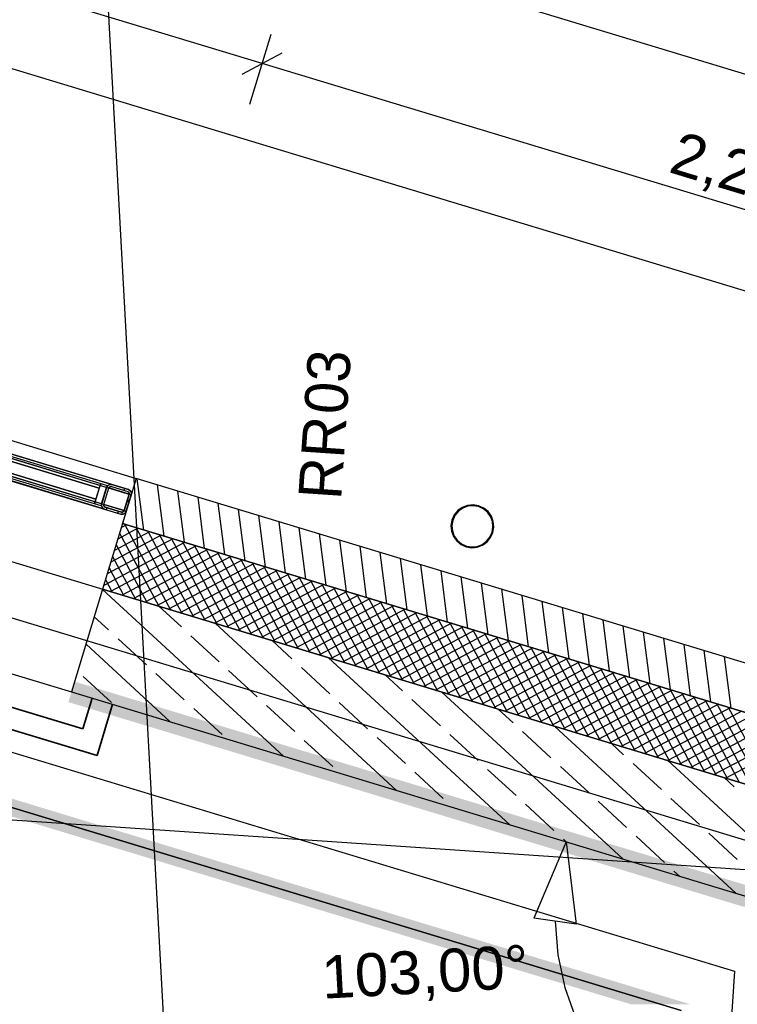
# Model space of a CAD drawing. Extents: x 199 to 1388, y 138 to 979.
# Tile 148 of 155: x 1040 to 1073, y 661 to 707. Entities that reach past the tile are written whole.
import ezdxf
from ezdxf.lldxf.tags import DXFTag

# ---------------------------------------------------------------- set-up
doc = ezdxf.new("R2010")
doc.units = 0
doc.layers.get('0').update_dxf_attribs({"lineweight": 25})
for name, color, linetype, lineweight, true_color in [('01AFU Allgemein Bemaßung-A07ET47HDI', 7, 'Continuous', 25, 0x848484), ('02 Raster Bemaßung-A07ET47FDI', 7, 'Continuous', 25, 0x848484), ('20 Außenwände-A07ET47EDI', 7, 'Continuous', 25, 0x848484), ('20 Dach Stb-Decke-A07ET47IDI', 7, 'Continuous', 25, 0x848484), ('20 Fallrohre - Beschriftung-A07ET47PDI', 7, 'Continuous', 25, 0x848484), ('20 Fallrohre-A07ET47YDI', 7, 'Continuous', 25, 0x848484), ('20 Fenster als Fassade-A07ET47TDI', 7, 'Continuous', 25, 0x848484), ('20 Fundament-A07ET47RDI', 7, 'Continuous', 25, 0x848484), ('A-0', 7, 'Continuous', 25, 0x848484), ('H_Ruecklauf', 5, 'STRICHLINIE2', 35, 0x0000ff), ('H_Vorlauf', 1, 'Continuous', 35, 0xff0000), ('UPO_Loop2', 140, 'Continuous', 30, 0x00bfff), ('Uponor_TeilFlaecheGrenze', 6, 'Continuous', 25, 0xff00ff), ('Uponor_ZonenGrenze', 1, 'Continuous', 25, 0xff0000)]:
    doc.layers.add(name, color=color, linetype=linetype, lineweight=lineweight, true_color=true_color)
doc.layers.add('02 Raster Gebäude-A07ET47NDI', color=7, linetype='Continuous', lineweight=25)
doc.layers.add('X_Geometrie', color=7, linetype='Continuous', lineweight=25)
doc.styles.get("Standard").update_dxf_attribs({"font": 'arial.ttf'})
tags = doc.linetypes.add('Raster-A07ET47ODI', pattern=[0.2, 0.1, -0.05, 0, -0.05]).pattern_tags.tags
tags[10:11] = [DXFTag(74, 4), DXFTag(75, 0), DXFTag(340, '0'), DXFTag(46, 1.0), DXFTag(50, 0.0), DXFTag(44, 0.0), DXFTag(45, 0.0)]
tags[8:9] = [DXFTag(74, 4), DXFTag(75, 0), DXFTag(340, '0'), DXFTag(46, 1.0), DXFTag(50, 0.0), DXFTag(44, 0.0), DXFTag(45, 0.0)]
tags[6:7] = [DXFTag(74, 4), DXFTag(75, 0), DXFTag(340, '0'), DXFTag(46, 1.0), DXFTag(50, 0.0), DXFTag(44, 0.0), DXFTag(45, 0.0)]
tags[4:5] = [DXFTag(74, 4), DXFTag(75, 0), DXFTag(340, '0'), DXFTag(46, 1.0), DXFTag(50, 0.0), DXFTag(44, 0.0), DXFTag(45, 0.0)]
tags = doc.linetypes.add('Strichlinie eng-A07ET47GDI', pattern=[0.115, 0.075, -0.04]).pattern_tags.tags
tags[6:7] = [DXFTag(74, 4), DXFTag(75, 0), DXFTag(340, '0'), DXFTag(46, 1.0), DXFTag(50, 0.0), DXFTag(44, 0.0), DXFTag(45, 0.0)]
tags[4:5] = [DXFTag(74, 4), DXFTag(75, 0), DXFTag(340, '0'), DXFTag(46, 1.0), DXFTag(50, 0.0), DXFTag(44, 0.0), DXFTag(45, 0.0)]
tags = doc.linetypes.add('STRICHLINIE2', pattern=[9.525, 6.35, -3.175]).pattern_tags.tags
tags[6:7] = [DXFTag(74, 4), DXFTag(75, 0), DXFTag(340, '0'), DXFTag(46, 0.0), DXFTag(50, 0.0), DXFTag(44, 0.0), DXFTag(45, 0.0)]
tags[4:5] = [DXFTag(74, 4), DXFTag(75, 0), DXFTag(340, '0'), DXFTag(46, 0.0), DXFTag(50, 0.0), DXFTag(44, 0.0), DXFTag(45, 0.0)]
tags = doc.linetypes.add('Öffnungslinie Tür Fenster-A07ET47JDI', pattern=[0.115, 0.075, -0.04]).pattern_tags.tags
tags[6:7] = [DXFTag(74, 4), DXFTag(75, 0), DXFTag(340, '0'), DXFTag(46, 1.0), DXFTag(50, 0.0), DXFTag(44, 0.0), DXFTag(45, 0.0)]
tags[4:5] = [DXFTag(74, 4), DXFTag(75, 0), DXFTag(340, '0'), DXFTag(46, 1.0), DXFTag(50, 0.0), DXFTag(44, 0.0), DXFTag(45, 0.0)]

# ---------------------------------------------------------------- blocks, each defined once
blk = doc.blocks.new('Referenz-A07ET47ZDI', base_point=(226.995, 158.1))
at = {"layer": '01AFU Allgemein Bemaßung-A07ET47HDI'}
for p, q in [((823.747, 780.355), (1087.454, 700.407)), ((1051.101, 705.094), (1003.251, 719.601)), ((1051.509, 706.44), (1050.52, 703.18)), ((1050.165, 704.594), (1052.036, 705.594)), ((1093.612, 692.206), (1051.101, 705.094)), ((1065.277, 668.799), (1063.77, 665.241)), ((1065.277, 668.799), (1065.751, 664.964)), ((1065.751, 664.964), (1063.77, 665.241)), ((1064.761, 665.103), (1064.889, 663.535)), ((1064.889, 663.535), (1065.221, 661.997)), ((1065.221, 661.997), (1065.751, 660.515))]:
    blk.add_line(p, q, dxfattribs=at)
at = {"layer": '02 Raster Bemaßung-A07ET47FDI'}
blk.add_line((818.549, 771.825), (1086.551, 690.575), dxfattribs=at)
at = {"layer": '02 Raster Gebäude-A07ET47NDI', "linetype": 'Raster-A07ET47ODI', "ltscale": 56.250004}
for p, q in [((1029.615, 968.986), (1066.67, 292.065)), ((1031.875, 681.538), (1093.588, 662.828)), ((905.621, 678.863), (1088.194, 666.526))]:
    blk.add_line(p, q, dxfattribs=at)
at = {"layer": '20 Außenwände-A07ET47EDI'}
for p, q in [((997.384, 700.25), (1045.234, 685.743)), ((994.367, 690.297), (1042.216, 675.79)), ((1045.234, 685.743), (1044.595, 683.638)), ((1087.745, 672.855), (1045.234, 685.743)), ((1045.59, 683.336), (1045.282, 685.728)), ((1046.534, 683.05), (1046.227, 685.442)), ((1047.478, 682.764), (1047.171, 685.156)), ((1048.422, 682.477), (1048.115, 684.869)), ((1049.366, 682.191), (1049.059, 684.583)), ((1050.311, 681.905), (1050.003, 684.297)), ((1044.646, 683.622), (1044.629, 683.749)), ((1051.255, 681.619), (1050.947, 684.011)), ((1052.199, 681.332), (1051.892, 683.725)), ((1044.595, 683.638), (1043.667, 680.575)), ((1045.856, 683.255), (1044.213, 682.377)), ((1045.315, 683.419), (1044.377, 682.918)), ((1044.774, 683.584), (1044.541, 683.459)), ((1082.289, 672.21), (1044.595, 683.638)), ((1044.69, 683.609), (1046.824, 679.618)), ((1045.231, 683.445), (1047.365, 679.454)), ((1045.773, 683.281), (1047.907, 679.29)), ((1053.143, 681.046), (1052.836, 683.438)), ((1047.48, 682.763), (1043.721, 680.753)), ((1046.939, 682.927), (1043.885, 681.294)), ((1046.398, 683.091), (1044.049, 681.835)), ((1044.46, 683.191), (1046.283, 679.782)), ((1046.314, 683.117), (1048.448, 679.126)), ((1046.855, 682.952), (1048.989, 678.962)), ((1047.397, 682.788), (1049.531, 678.798)), ((1054.087, 680.76), (1053.78, 683.152)), ((1055.031, 680.474), (1054.724, 682.866)), ((1048.022, 682.599), (1044.031, 680.465)), ((1044.296, 682.649), (1045.741, 679.946)), ((1048.563, 682.435), (1044.572, 680.301)), ((1047.938, 682.624), (1050.072, 678.633)), ((1048.479, 682.46), (1050.613, 678.469)), ((1049.021, 682.296), (1051.155, 678.305)), ((1055.976, 680.187), (1055.668, 682.58)), ((1056.92, 679.901), (1056.612, 682.293)), ((1044.132, 682.108), (1045.2, 680.111)), ((1049.105, 682.271), (1045.114, 680.137)), ((1049.646, 682.106), (1045.655, 679.973)), ((1050.187, 681.942), (1046.196, 679.808)), ((1049.562, 682.132), (1051.696, 678.141)), ((1050.103, 681.968), (1052.237, 677.977)), ((1057.864, 679.615), (1057.557, 682.007)), ((1043.968, 681.567), (1044.658, 680.275)), ((1050.729, 681.778), (1046.738, 679.644)), ((1051.27, 681.614), (1047.279, 679.48)), ((1051.811, 681.45), (1047.82, 679.316)), ((1050.645, 681.804), (1052.779, 677.813)), ((1051.186, 681.639), (1053.32, 677.649)), ((1051.728, 681.475), (1053.861, 677.485)), ((1058.808, 679.329), (1058.501, 681.721)), ((1059.752, 679.042), (1059.445, 681.435)), ((1043.804, 681.025), (1044.117, 680.439)), ((1052.353, 681.286), (1048.362, 679.152)), ((1052.894, 681.122), (1048.903, 678.988)), ((1053.435, 680.958), (1049.445, 678.824)), ((1052.269, 681.311), (1054.403, 677.32)), ((1052.81, 681.147), (1054.944, 677.156)), ((1053.352, 680.983), (1055.486, 676.992)), ((1060.696, 678.756), (1060.389, 681.148)), ((1043.667, 680.575), (1042.216, 675.79)), ((1052.095, 672.795), (1043.665, 680.569)), ((1077.157, 670.422), (1043.667, 680.575)), ((1053.977, 680.793), (1049.986, 678.66)), ((1054.518, 680.629), (1050.527, 678.495)), ((1055.059, 680.465), (1051.069, 678.331)), ((1053.893, 680.819), (1056.027, 676.828)), ((1054.434, 680.655), (1056.568, 676.664)), ((1054.976, 680.491), (1057.11, 676.5)), ((1061.641, 678.47), (1061.333, 680.862)), ((1062.585, 678.184), (1062.277, 680.576)), ((1055.601, 680.301), (1051.61, 678.167)), ((1056.142, 680.137), (1052.151, 678.003)), ((1055.517, 680.326), (1057.651, 676.336)), ((1056.058, 680.162), (1058.192, 676.172)), ((1056.6, 679.998), (1058.734, 676.007)), ((1063.529, 677.897), (1063.222, 680.29)), ((1064.473, 677.611), (1064.166, 680.003)), ((1047.337, 678.816), (1046.291, 679.78)), ((1056.683, 679.973), (1052.693, 677.839)), ((1057.225, 679.809), (1053.234, 677.675)), ((1057.766, 679.645), (1053.775, 677.511)), ((1057.141, 679.834), (1059.275, 675.843)), ((1057.682, 679.67), (1059.816, 675.679)), ((1065.417, 677.325), (1065.11, 679.717)), ((1043.945, 678.678), (1043.278, 679.293)), ((1058.308, 679.48), (1054.317, 677.347)), ((1058.849, 679.316), (1054.858, 677.182)), ((1059.39, 679.152), (1055.399, 677.018)), ((1058.224, 679.506), (1060.358, 675.515)), ((1058.765, 679.342), (1060.899, 675.351)), ((1059.307, 679.178), (1061.44, 675.187)), ((1066.362, 677.039), (1066.054, 679.431)), ((1067.306, 676.752), (1066.998, 679.145)), ((1057.37, 671.196), (1048.928, 678.98)), ((1059.932, 678.988), (1055.941, 676.854)), ((1060.473, 678.824), (1056.482, 676.69)), ((1061.014, 678.66), (1057.024, 676.526)), ((1059.848, 679.014), (1061.982, 675.023)), ((1060.389, 678.849), (1062.523, 674.859)), ((1060.931, 678.685), (1063.065, 674.694)), ((1068.25, 676.466), (1067.943, 678.858)), ((1045.71, 677.051), (1044.386, 678.271)), ((1049.101, 677.189), (1047.778, 678.409)), ((1052.492, 677.326), (1051.566, 678.181)), ((1061.556, 678.496), (1057.565, 676.362)), ((1062.097, 678.332), (1058.106, 676.198)), ((1062.638, 678.168), (1058.648, 676.034)), ((1061.472, 678.521), (1063.606, 674.53)), ((1062.013, 678.357), (1064.147, 674.366)), ((1062.555, 678.193), (1064.689, 674.202)), ((1069.194, 676.18), (1068.887, 678.572)), ((1070.138, 675.894), (1069.831, 678.286)), ((1046.821, 674.394), (1042.892, 678.017)), ((1063.18, 678.003), (1059.189, 675.869)), ((1063.721, 677.839), (1059.73, 675.705)), ((1063.096, 678.029), (1065.23, 674.038)), ((1063.637, 677.865), (1065.771, 673.874)), ((1064.179, 677.701), (1066.313, 673.71)), ((1071.082, 675.608), (1070.775, 678)), ((1072.027, 675.321), (1071.719, 677.713)), ((1062.645, 669.597), (1054.203, 677.381)), ((1064.262, 677.675), (1060.272, 675.541)), ((1064.804, 677.511), (1060.813, 675.377)), ((1065.345, 677.347), (1061.354, 675.213)), ((1064.72, 677.536), (1066.854, 673.546)), ((1065.261, 677.372), (1067.395, 673.381)), ((1072.971, 675.035), (1072.663, 677.427)), ((1050.865, 675.562), (1049.542, 676.782)), ((1054.257, 675.699), (1052.934, 676.919)), ((1065.886, 677.183), (1061.896, 675.049)), ((1066.428, 677.019), (1062.437, 674.885)), ((1066.969, 676.855), (1062.978, 674.721)), ((1065.803, 677.208), (1067.937, 673.217)), ((1066.344, 677.044), (1068.478, 673.053)), ((1066.885, 676.88), (1069.019, 672.889)), ((1044.083, 675.287), (1042.76, 676.507)), ((1047.474, 675.424), (1046.151, 676.644)), ((1057.648, 675.837), (1056.84, 676.581)), ((1067.511, 676.69), (1063.52, 674.556)), ((1068.052, 676.526), (1064.061, 674.392)), ((1068.593, 676.362), (1064.602, 674.228)), ((1067.427, 676.716), (1069.561, 672.725)), ((1067.968, 676.552), (1070.102, 672.561)), ((1068.51, 676.388), (1070.643, 672.397)), ((1069.135, 676.198), (1065.144, 674.064)), ((1069.676, 676.034), (1065.685, 673.9)), ((1070.217, 675.87), (1066.227, 673.736)), ((1069.051, 676.223), (1071.185, 672.233)), ((1069.592, 676.059), (1071.726, 672.069)), ((1070.134, 675.895), (1072.268, 671.904)), ((1042.216, 675.79), (1076.811, 665.302)), ((1059.413, 674.21), (1058.089, 675.43)), ((1067.919, 667.998), (1059.478, 675.782)), ((1070.759, 675.706), (1066.768, 673.572)), ((1071.3, 675.542), (1067.309, 673.408)), ((1070.675, 675.731), (1072.809, 671.74)), ((1071.216, 675.567), (1073.35, 671.576)), ((1071.758, 675.403), (1073.892, 671.412)), ((1049.239, 673.797), (1047.915, 675.017)), ((1052.63, 673.935), (1051.307, 675.155)), ((1056.021, 674.072), (1054.698, 675.292)), ((1062.804, 674.347), (1062.115, 674.982)), ((1071.841, 675.377), (1067.851, 673.243)), ((1072.383, 675.213), (1068.392, 673.079)), ((1072.924, 675.049), (1068.933, 672.915)), ((1072.299, 675.239), (1074.433, 671.248)), ((1072.84, 675.075), (1074.974, 671.084)), ((1073.465, 674.885), (1069.475, 672.751)), ((1074.007, 674.721), (1070.016, 672.587)), ((1074.548, 674.557), (1070.557, 672.423)), ((1073.194, 666.399), (1064.752, 674.183)), ((1075.089, 674.393), (1071.099, 672.259)), ((1075.631, 674.229), (1071.64, 672.095)), ((1076.172, 674.064), (1072.181, 671.93)), ((1057.786, 672.445), (1056.462, 673.665)), ((1061.177, 672.583), (1059.854, 673.803)), ((1064.568, 672.72), (1063.245, 673.94)), ((1076.714, 673.9), (1072.723, 671.766)), ((1054.394, 672.308), (1053.071, 673.528)), ((1067.96, 672.858), (1067.39, 673.383)), ((1062.941, 670.956), (1061.618, 672.176)), ((1066.333, 671.093), (1065.009, 672.313)), ((1069.724, 671.231), (1068.401, 672.451)), ((1076.876, 666.268), (1070.027, 672.584)), ((1059.55, 670.818), (1058.227, 672.039)), ((1073.115, 671.368), (1072.664, 671.784)), ((1071.488, 669.604), (1070.165, 670.824)), ((1060.007, 670.397), (1059.991, 670.412)), ((1064.706, 669.329), (1063.382, 670.549)), ((1068.097, 669.466), (1066.774, 670.687)), ((1069.861, 667.839), (1068.538, 669.06)), ((1073.253, 667.977), (1071.929, 669.197)), ((1065.282, 668.797), (1065.147, 668.922)), ((1070.557, 667.198), (1070.303, 667.433))]:
    blk.add_line(p, q, dxfattribs=at)
at = {"layer": '20 Dach Stb-Decke-A07ET47IDI', "linetype": 'Öffnungslinie Tür Fenster-A07ET47JDI', "ltscale": 56.250004}
blk.add_line((1082.068, 668.933), (744.219, 771.359), dxfattribs=at)
at = {"layer": '20 Fallrohre-A07ET47YDI'}
for p, q in [((1060.224, 684.24), (1060.059, 684.038)), ((1060.252, 684.211), (1060.093, 684.017)), ((1060.437, 684.392), (1060.224, 684.24)), ((1060.455, 684.357), (1060.252, 684.211)), ((1060.681, 684.484), (1060.437, 684.392)), ((1060.69, 684.445), (1060.455, 684.357)), ((1060.941, 684.51), (1060.681, 684.484)), ((1060.939, 684.47), (1060.69, 684.445)), ((1061.187, 684.429), (1060.939, 684.47)), ((1061.198, 684.467), (1060.941, 684.51)), ((1061.415, 684.326), (1061.187, 684.429)), ((1061.436, 684.36), (1061.198, 684.467)), ((1061.609, 684.167), (1061.415, 684.326)), ((1061.638, 684.194), (1061.436, 684.36)), ((1061.755, 683.963), (1061.609, 684.167)), ((1061.79, 683.982), (1061.638, 684.194)), ((1059.951, 683.801), (1059.908, 683.543)), ((1059.989, 683.789), (1059.948, 683.542)), ((1060.059, 684.038), (1059.951, 683.801)), ((1060.093, 684.017), (1059.989, 683.789)), ((1061.843, 683.728), (1061.755, 683.963)), ((1061.882, 683.737), (1061.79, 683.982)), ((1061.867, 683.479), (1061.843, 683.728)), ((1061.907, 683.478), (1061.882, 683.737)), ((1059.908, 683.543), (1059.934, 683.283)), ((1059.934, 683.283), (1060.026, 683.039)), ((1059.948, 683.542), (1059.973, 683.292)), ((1059.973, 683.292), (1060.061, 683.058)), ((1061.723, 683.003), (1061.827, 683.232)), ((1061.757, 682.982), (1061.865, 683.22)), ((1061.827, 683.232), (1061.867, 683.479)), ((1061.865, 683.22), (1061.907, 683.478)), ((1060.026, 683.039), (1060.178, 682.827)), ((1060.061, 683.058), (1060.207, 682.854)), ((1060.178, 682.827), (1060.38, 682.661)), ((1060.207, 682.854), (1060.401, 682.695)), ((1061.361, 682.664), (1061.564, 682.81)), ((1061.379, 682.628), (1061.592, 682.781)), ((1061.564, 682.81), (1061.723, 683.003)), ((1061.592, 682.781), (1061.757, 682.982)), ((1060.38, 682.661), (1060.618, 682.553)), ((1060.401, 682.695), (1060.629, 682.592)), ((1060.618, 682.553), (1060.875, 682.511)), ((1060.629, 682.592), (1060.877, 682.551)), ((1060.875, 682.511), (1061.135, 682.537)), ((1060.877, 682.551), (1061.126, 682.575)), ((1061.126, 682.575), (1061.361, 682.664)), ((1061.135, 682.537), (1061.379, 682.628))]:
    blk.add_line(p, q, dxfattribs=at)
for points in [[(1060.12, 684.082), (1060.088, 684.082), (1060.12, 684.122)], [(1060.172, 684.122), (1060.12, 684.122), (1060.187, 684.141)], [(1060.12, 684.122), (1060.187, 684.141), (1060.136, 684.141)], [(1060.12, 684.059), (1060.172, 684.122), (1060.12, 684.122)], [(1060.187, 684.141), (1060.136, 684.141), (1060.187, 684.203)], [(1060.216, 684.203), (1060.187, 684.203), (1060.216, 684.229)], [(1060.216, 684.176), (1060.187, 684.176), (1060.187, 684.203)], [(1060.216, 684.176), (1060.216, 684.203), (1060.187, 684.203)], [(1060.187, 684.141), (1060.216, 684.176), (1060.187, 684.176)], [(1060.276, 684.229), (1060.216, 684.229), (1060.304, 684.254)], [(1060.216, 684.229), (1060.304, 684.254), (1060.244, 684.254)], [(1060.216, 684.176), (1060.276, 684.229), (1060.216, 684.229)], [(1060.304, 684.254), (1060.244, 684.254), (1060.304, 684.308)], [(1060.329, 684.308), (1060.304, 684.308), (1060.329, 684.323)], [(1060.329, 684.276), (1060.304, 684.276), (1060.304, 684.308)], [(1060.329, 684.276), (1060.329, 684.308), (1060.304, 684.308)], [(1060.304, 684.254), (1060.329, 684.276), (1060.304, 684.276)], [(1060.402, 684.323), (1060.329, 684.323), (1060.437, 684.345)], [(1060.329, 684.323), (1060.437, 684.345), (1060.363, 684.345)], [(1060.329, 684.276), (1060.402, 684.323), (1060.329, 684.323)], [(1060.437, 684.345), (1060.363, 684.345), (1060.437, 684.392)], [(1060.455, 684.392), (1060.437, 684.392), (1060.455, 684.401)], [(1060.455, 684.357), (1060.437, 684.357), (1060.437, 684.392)], [(1060.455, 684.357), (1060.455, 684.392), (1060.437, 684.392)], [(1060.437, 684.345), (1060.455, 684.357), (1060.437, 684.357)], [(1060.555, 684.401), (1060.455, 684.401), (1060.58, 684.412)], [(1060.455, 684.401), (1060.58, 684.412), (1060.481, 684.412)], [(1060.455, 684.357), (1060.555, 684.401), (1060.455, 684.401)], [(1060.58, 684.412), (1060.481, 684.412), (1060.58, 684.455)], [(1060.593, 684.455), (1060.58, 684.455), (1060.593, 684.459)], [(1060.593, 684.417), (1060.58, 684.417), (1060.58, 684.455)], [(1060.593, 684.417), (1060.593, 684.455), (1060.58, 684.455)], [(1060.58, 684.412), (1060.593, 684.417), (1060.58, 684.417)], [(1060.732, 684.459), (1060.593, 684.459), (1060.732, 684.495)], [(1060.732, 684.454), (1060.593, 684.454), (1060.593, 684.459)], [(1060.732, 684.454), (1060.732, 684.459), (1060.593, 684.459)], [(1060.593, 684.417), (1060.732, 684.454), (1060.593, 684.454)], [(1060.739, 684.455), (1060.732, 684.455), (1060.732, 684.495)], [(1060.739, 684.455), (1060.739, 684.495), (1060.732, 684.495)], [(1060.739, 684.495), (1060.732, 684.495), (1060.739, 684.495)], [(1060.732, 684.454), (1060.739, 684.455), (1060.732, 684.455)], [(1060.888, 684.495), (1060.739, 684.495), (1060.888, 684.51)], [(1060.888, 684.47), (1060.739, 684.47), (1060.739, 684.495)], [(1060.888, 684.47), (1060.888, 684.495), (1060.739, 684.495)], [(1060.739, 684.455), (1060.888, 684.47), (1060.739, 684.47)], [(1060.889, 684.47), (1060.888, 684.47), (1060.888, 684.51)], [(1060.889, 684.47), (1060.889, 684.51), (1060.888, 684.51)], [(1060.889, 684.51), (1060.888, 684.51), (1060.888, 684.51)], [(1060.888, 684.47), (1060.889, 684.47), (1060.888, 684.47)], [(1061.012, 684.47), (1060.889, 684.47), (1060.889, 684.51)], [(1061.039, 684.501), (1060.916, 684.501), (1060.889, 684.51)], [(1061.039, 684.461), (1061.012, 684.47), (1060.889, 684.47)], [(1061.039, 684.461), (1061.039, 684.501), (1060.916, 684.501)], [(1061.045, 684.461), (1061.039, 684.461), (1061.039, 684.501)], [(1061.045, 684.501), (1061.04, 684.501), (1061.039, 684.501)], [(1061.045, 684.46), (1061.045, 684.461), (1061.039, 684.461)], [(1061.045, 684.46), (1061.045, 684.501), (1061.04, 684.501)], [(1061.125, 684.46), (1061.045, 684.46), (1061.045, 684.501)], [(1061.187, 684.47), (1061.106, 684.47), (1061.045, 684.501)], [(1061.187, 684.429), (1061.125, 684.46), (1061.045, 684.46)], [(1061.187, 684.429), (1061.187, 684.47), (1061.106, 684.47)], [(1061.197, 684.429), (1061.187, 684.429), (1061.187, 684.47)], [(1061.198, 684.467), (1061.187, 684.467), (1061.187, 684.47)], [(1061.198, 684.425), (1061.198, 684.467), (1061.187, 684.467)], [(1061.198, 684.425), (1061.197, 684.429), (1061.187, 684.429)], [(1061.257, 684.425), (1061.198, 684.425), (1061.198, 684.467)], [(1061.327, 684.417), (1061.268, 684.417), (1061.198, 684.467)], [(1061.327, 684.374), (1061.257, 684.425), (1061.198, 684.425)], [(1061.327, 684.374), (1061.327, 684.417), (1061.268, 684.417)], [(1061.341, 684.374), (1061.327, 684.374), (1061.327, 684.417)], [(1061.344, 684.41), (1061.329, 684.41), (1061.327, 684.417)], [(1061.344, 684.364), (1061.341, 684.374), (1061.327, 684.374)], [(1061.344, 684.364), (1061.344, 684.41), (1061.329, 684.41)], [(1061.391, 684.364), (1061.344, 684.364), (1061.344, 684.41)], [(1061.457, 684.344), (1061.41, 684.344), (1061.344, 684.41)], [(1061.457, 684.298), (1061.391, 684.364), (1061.344, 684.364)], [(1061.457, 684.298), (1061.457, 684.344), (1061.41, 684.344)], [(1061.473, 684.298), (1061.457, 684.298), (1061.457, 684.344)], [(1061.48, 684.331), (1061.462, 684.331), (1061.457, 684.344)], [(1061.48, 684.279), (1061.473, 684.298), (1061.457, 684.298)], [(1061.48, 684.279), (1061.48, 684.331), (1061.462, 684.331)], [(1061.517, 684.279), (1061.48, 684.279), (1061.48, 684.331)], [(1061.573, 684.254), (1061.536, 684.254), (1061.48, 684.331)], [(1061.573, 684.202), (1061.517, 684.279), (1061.48, 684.279)], [(1061.573, 684.202), (1061.573, 684.254), (1061.536, 684.254)], [(1061.591, 684.202), (1061.573, 684.202), (1061.573, 684.254)], [(1061.601, 684.231), (1061.581, 684.231), (1061.573, 684.254)], [(1061.601, 684.171), (1061.591, 684.202), (1061.573, 684.202)], [(1061.601, 684.171), (1061.601, 684.231), (1061.581, 684.231)], [(1061.632, 684.171), (1061.601, 684.171), (1061.601, 684.231)], [(1061.673, 684.15), (1061.643, 684.15), (1061.601, 684.231)], [(1061.673, 684.09), (1061.632, 684.171), (1061.601, 684.171)], [(1061.673, 684.09), (1061.673, 684.15), (1061.643, 684.15)], [(1061.691, 684.09), (1061.673, 684.09), (1061.673, 684.15)], [(1061.705, 684.114), (1061.684, 684.114), (1061.673, 684.15)], [(1061.705, 684.04), (1061.705, 684.114), (1061.684, 684.114)], [(1061.729, 684.04), (1061.705, 684.04), (1061.705, 684.114)], [(1061.755, 684.037), (1061.73, 684.037), (1061.705, 684.114)], [(1059.924, 683.647), (1059.917, 683.647), (1059.924, 683.675)], [(1059.948, 683.675), (1059.924, 683.675), (1059.948, 683.788)], [(1059.943, 683.335), (1059.924, 683.335), (1059.924, 683.675)], [(1059.948, 683.24), (1059.948, 683.675), (1059.924, 683.675)], [(1059.951, 683.788), (1059.948, 683.788), (1059.951, 683.801)], [(1059.951, 683.54), (1059.948, 683.54), (1059.948, 683.788)], [(1059.951, 683.54), (1059.951, 683.788), (1059.948, 683.788)], [(1059.957, 683.801), (1059.951, 683.801), (1059.957, 683.816)], [(1059.957, 683.642), (1059.951, 683.642), (1059.951, 683.801)], [(1059.957, 683.642), (1059.957, 683.801), (1059.951, 683.801)], [(1059.989, 683.816), (1059.957, 683.816), (1059.989, 683.898)], [(1059.989, 683.789), (1059.957, 683.789), (1059.957, 683.816)], [(1059.989, 683.789), (1059.989, 683.816), (1059.957, 683.816)], [(1059.957, 683.642), (1059.989, 683.789), (1059.957, 683.789)], [(1060.008, 683.898), (1059.989, 683.898), (1060.008, 683.947)], [(1060.008, 683.837), (1059.989, 683.837), (1059.989, 683.898)], [(1060.008, 683.837), (1060.008, 683.898), (1059.989, 683.898)], [(1059.989, 683.789), (1060.008, 683.837), (1059.989, 683.837)], [(1060.044, 683.947), (1060.008, 683.947), (1060.044, 684.008)], [(1060.044, 683.929), (1060.008, 683.929), (1060.008, 683.947)], [(1060.044, 683.929), (1060.044, 683.947), (1060.008, 683.947)], [(1060.008, 683.837), (1060.044, 683.929), (1060.008, 683.929)], [(1060.088, 684.008), (1060.044, 684.008), (1060.088, 684.082)], [(1060.088, 684.003), (1060.044, 684.003), (1060.044, 684.008)], [(1060.088, 684.003), (1060.088, 684.008), (1060.044, 684.008)], [(1060.044, 683.929), (1060.088, 684.003), (1060.044, 684.003)], [(1060.12, 684.059), (1060.088, 684.059), (1060.088, 684.082)], [(1060.12, 684.059), (1060.12, 684.082), (1060.088, 684.082)], [(1060.088, 684.003), (1060.12, 684.059), (1060.088, 684.059)], [(1061.705, 684.04), (1061.691, 684.09), (1061.673, 684.09)], [(1061.755, 683.963), (1061.729, 684.04), (1061.705, 684.04)], [(1061.755, 683.963), (1061.755, 684.037), (1061.73, 684.037)], [(1061.771, 683.963), (1061.755, 683.963), (1061.755, 684.037)], [(1061.79, 683.982), (1061.767, 683.982), (1061.755, 684.037)], [(1061.79, 683.882), (1061.771, 683.963), (1061.755, 683.963)], [(1061.79, 683.882), (1061.79, 683.982), (1061.767, 683.982)], [(1061.806, 683.882), (1061.79, 683.882), (1061.79, 683.982)], [(1061.815, 683.924), (1061.799, 683.924), (1061.79, 683.982)], [(1061.815, 683.825), (1061.806, 683.882), (1061.79, 683.882)], [(1061.815, 683.825), (1061.815, 683.924), (1061.799, 683.924)], [(1061.83, 683.825), (1061.815, 683.825), (1061.815, 683.924)], [(1061.853, 683.838), (1061.828, 683.838), (1061.815, 683.924)], [(1061.853, 683.68), (1061.83, 683.825), (1061.815, 683.825)], [(1061.853, 683.68), (1061.853, 683.838), (1061.828, 683.838)], [(1061.853, 683.68), (1061.853, 683.68), (1061.853, 683.838)], [(1061.853, 683.837), (1061.853, 683.837), (1061.853, 683.838)], [(1061.853, 683.679), (1061.853, 683.837), (1061.853, 683.837)], [(1061.861, 683.679), (1061.853, 683.679), (1061.853, 683.837)], [(1061.868, 683.78), (1061.856, 683.78), (1061.853, 683.837)], [(1061.853, 683.679), (1061.853, 683.68), (1061.853, 683.68)], [(1061.868, 683.529), (1061.861, 683.679), (1061.853, 683.679)], [(1061.868, 683.529), (1061.868, 683.78), (1061.856, 683.78)], [(1061.892, 683.345), (1061.868, 683.345), (1061.868, 683.78)], [(1061.892, 683.686), (1061.873, 683.686), (1061.868, 683.78)], [(1061.892, 683.345), (1061.892, 683.686), (1061.873, 683.686)], [(1061.899, 683.373), (1061.892, 683.373), (1061.892, 683.686)], [(1061.899, 683.624), (1061.894, 683.624), (1061.892, 683.686)], [(1059.917, 683.491), (1059.908, 683.491), (1059.917, 683.647)], [(1059.917, 683.397), (1059.917, 683.491), (1059.908, 683.491)], [(1059.922, 683.397), (1059.917, 683.397), (1059.917, 683.647)], [(1059.924, 683.335), (1059.924, 683.647), (1059.917, 683.647)], [(1059.924, 683.335), (1059.922, 683.397), (1059.917, 683.397)], [(1059.948, 683.24), (1059.943, 683.335), (1059.924, 683.335)], [(1059.948, 683.491), (1059.951, 683.54), (1059.948, 683.54)], [(1059.96, 683.24), (1059.948, 683.24), (1059.948, 683.491)], [(1059.963, 683.342), (1059.955, 683.342), (1059.948, 683.491)], [(1059.963, 683.184), (1059.96, 683.24), (1059.948, 683.24)], [(1059.951, 683.54), (1059.957, 683.642), (1059.951, 683.642)], [(1059.963, 683.184), (1059.963, 683.342), (1059.955, 683.342)], [(1059.963, 683.184), (1059.963, 683.184), (1059.963, 683.342)], [(1059.963, 683.341), (1059.963, 683.341), (1059.963, 683.342)], [(1059.963, 683.183), (1059.963, 683.341), (1059.963, 683.341)], [(1059.988, 683.183), (1059.963, 683.183), (1059.963, 683.341)], [(1060.001, 683.196), (1059.986, 683.196), (1059.963, 683.341)], [(1060.001, 683.096), (1060.001, 683.196), (1059.986, 683.196)], [(1060.017, 683.096), (1060.001, 683.096), (1060.001, 683.196)], [(1060.026, 683.138), (1060.01, 683.138), (1060.001, 683.196)], [(1061.827, 683.183), (1061.808, 683.183), (1061.827, 683.232)], [(1061.859, 683.232), (1061.827, 683.232), (1061.859, 683.379)], [(1061.859, 683.205), (1061.827, 683.205), (1061.827, 683.232)], [(1061.859, 683.205), (1061.859, 683.232), (1061.827, 683.232)], [(1061.827, 683.122), (1061.859, 683.205), (1061.827, 683.205)], [(1061.865, 683.379), (1061.859, 683.379), (1061.865, 683.481)], [(1061.865, 683.22), (1061.859, 683.22), (1061.859, 683.379)], [(1061.865, 683.22), (1061.865, 683.379), (1061.859, 683.379)], [(1061.859, 683.205), (1061.865, 683.22), (1061.859, 683.22)], [(1061.868, 683.481), (1061.865, 683.481), (1061.868, 683.529)], [(1061.868, 683.233), (1061.865, 683.233), (1061.865, 683.481)], [(1061.868, 683.233), (1061.868, 683.481), (1061.865, 683.481)], [(1061.865, 683.22), (1061.868, 683.233), (1061.865, 683.233)], [(1061.868, 683.233), (1061.892, 683.345), (1061.868, 683.345)], [(1061.892, 683.345), (1061.899, 683.373), (1061.892, 683.373)], [(1061.899, 683.373), (1061.899, 683.624), (1061.894, 683.624)], [(1061.908, 683.53), (1061.899, 683.53), (1061.899, 683.624)], [(1061.899, 683.373), (1061.908, 683.53), (1061.899, 683.53)], [(1059.963, 683.183), (1059.963, 683.184), (1059.963, 683.184)], [(1060.001, 683.096), (1059.988, 683.183), (1059.963, 683.183)], [(1060.026, 683.039), (1060.017, 683.096), (1060.001, 683.096)], [(1060.026, 683.039), (1060.026, 683.138), (1060.01, 683.138)], [(1060.049, 683.039), (1060.026, 683.039), (1060.026, 683.138)], [(1060.061, 683.058), (1060.044, 683.058), (1060.026, 683.138)], [(1060.061, 682.984), (1060.049, 683.039), (1060.026, 683.039)], [(1060.061, 682.984), (1060.061, 683.058), (1060.044, 683.058)], [(1060.085, 682.984), (1060.061, 682.984), (1060.061, 683.058)], [(1060.111, 682.981), (1060.087, 682.981), (1060.061, 683.058)], [(1060.111, 682.907), (1060.085, 682.984), (1060.061, 682.984)], [(1060.111, 682.907), (1060.111, 682.981), (1060.087, 682.981)], [(1060.132, 682.907), (1060.111, 682.907), (1060.111, 682.981)], [(1060.143, 682.931), (1060.125, 682.931), (1060.111, 682.981)], [(1060.143, 682.871), (1060.132, 682.907), (1060.111, 682.907)], [(1060.143, 682.871), (1060.143, 682.931), (1060.125, 682.931)], [(1060.173, 682.871), (1060.143, 682.871), (1060.143, 682.931)], [(1060.215, 682.85), (1060.184, 682.85), (1060.143, 682.931)], [(1060.215, 682.79), (1060.173, 682.871), (1060.143, 682.871)], [(1060.215, 682.79), (1060.215, 682.85), (1060.184, 682.85)], [(1060.235, 682.79), (1060.215, 682.79), (1060.215, 682.85)], [(1060.243, 682.818), (1060.225, 682.818), (1060.215, 682.85)], [(1060.243, 682.767), (1060.235, 682.79), (1060.215, 682.79)], [(1060.243, 682.767), (1060.243, 682.818), (1060.225, 682.818)], [(1060.28, 682.767), (1060.243, 682.767), (1060.243, 682.818)], [(1060.336, 682.742), (1060.299, 682.742), (1060.243, 682.818)], [(1060.336, 682.69), (1060.28, 682.767), (1060.243, 682.767)], [(1060.336, 682.69), (1060.336, 682.742), (1060.299, 682.742)], [(1060.354, 682.69), (1060.336, 682.69), (1060.336, 682.742)], [(1060.359, 682.723), (1060.343, 682.723), (1060.336, 682.742)], [(1061.487, 682.698), (1061.413, 682.698), (1061.487, 682.745)], [(1061.512, 682.745), (1061.487, 682.745), (1061.512, 682.766)], [(1061.512, 682.713), (1061.487, 682.713), (1061.487, 682.745)], [(1061.512, 682.713), (1061.512, 682.745), (1061.487, 682.745)], [(1061.572, 682.766), (1061.512, 682.766), (1061.6, 682.792)], [(1061.512, 682.766), (1061.6, 682.792), (1061.54, 682.792)], [(1061.512, 682.713), (1061.572, 682.766), (1061.512, 682.766)], [(1061.6, 682.792), (1061.54, 682.792), (1061.6, 682.845)], [(1061.629, 682.845), (1061.6, 682.845), (1061.629, 682.88)], [(1061.629, 682.817), (1061.6, 682.817), (1061.6, 682.845)], [(1061.629, 682.817), (1061.629, 682.845), (1061.6, 682.845)], [(1061.6, 682.792), (1061.629, 682.817), (1061.6, 682.817)], [(1061.68, 682.88), (1061.629, 682.88), (1061.696, 682.899)], [(1061.629, 682.88), (1061.696, 682.899), (1061.644, 682.899)], [(1061.629, 682.817), (1061.68, 682.88), (1061.629, 682.88)], [(1061.696, 682.899), (1061.644, 682.899), (1061.696, 682.961)], [(1061.728, 682.961), (1061.696, 682.961), (1061.728, 683.017)], [(1061.728, 682.939), (1061.696, 682.939), (1061.696, 682.961)], [(1061.728, 682.939), (1061.728, 682.961), (1061.696, 682.961)], [(1061.696, 682.899), (1061.728, 682.939), (1061.696, 682.939)], [(1061.772, 683.017), (1061.728, 683.017), (1061.772, 683.091)], [(1061.772, 683.013), (1061.728, 683.013), (1061.728, 683.017)], [(1061.772, 683.013), (1061.772, 683.017), (1061.728, 683.017)], [(1061.728, 682.939), (1061.772, 683.013), (1061.728, 683.013)], [(1061.808, 683.091), (1061.772, 683.091), (1061.808, 683.183)], [(1061.808, 683.074), (1061.772, 683.074), (1061.772, 683.091)], [(1061.808, 683.074), (1061.808, 683.091), (1061.772, 683.091)], [(1061.772, 683.013), (1061.808, 683.074), (1061.772, 683.074)], [(1061.827, 683.122), (1061.808, 683.122), (1061.808, 683.183)], [(1061.827, 683.122), (1061.827, 683.183), (1061.808, 683.183)], [(1061.808, 683.074), (1061.827, 683.122), (1061.808, 683.122)], [(1060.359, 682.677), (1060.354, 682.69), (1060.336, 682.69)], [(1060.359, 682.677), (1060.359, 682.723), (1060.343, 682.723)], [(1060.405, 682.677), (1060.359, 682.677), (1060.359, 682.723)], [(1060.472, 682.657), (1060.425, 682.657), (1060.359, 682.723)], [(1060.472, 682.611), (1060.405, 682.677), (1060.359, 682.677)], [(1060.472, 682.611), (1060.472, 682.657), (1060.425, 682.657)], [(1060.487, 682.611), (1060.472, 682.611), (1060.472, 682.657)], [(1060.489, 682.647), (1060.475, 682.647), (1060.472, 682.657)], [(1060.489, 682.604), (1060.487, 682.611), (1060.472, 682.611)], [(1060.489, 682.604), (1060.489, 682.647), (1060.475, 682.647)], [(1060.548, 682.604), (1060.489, 682.604), (1060.489, 682.647)], [(1060.618, 682.596), (1060.559, 682.596), (1060.489, 682.647)], [(1060.618, 682.553), (1060.548, 682.604), (1060.489, 682.604)], [(1060.618, 682.553), (1060.618, 682.596), (1060.559, 682.596)], [(1060.629, 682.553), (1060.618, 682.553), (1060.618, 682.596)], [(1060.629, 682.592), (1060.619, 682.592), (1060.618, 682.596)], [(1060.629, 682.551), (1060.629, 682.553), (1060.618, 682.553)], [(1060.629, 682.551), (1060.629, 682.592), (1060.619, 682.592)], [(1060.71, 682.551), (1060.629, 682.551), (1060.629, 682.592)], [(1060.771, 682.561), (1060.691, 682.561), (1060.629, 682.592)], [(1060.771, 682.52), (1060.71, 682.551), (1060.629, 682.551)], [(1060.771, 682.52), (1060.771, 682.561), (1060.691, 682.561)], [(1060.776, 682.52), (1060.771, 682.52), (1060.771, 682.561)], [(1060.776, 682.559), (1060.771, 682.559), (1060.771, 682.561)], [(1060.776, 682.519), (1060.776, 682.559), (1060.771, 682.559)], [(1060.776, 682.519), (1060.776, 682.52), (1060.771, 682.52)], [(1060.9, 682.519), (1060.776, 682.519), (1060.776, 682.559)], [(1060.927, 682.551), (1060.804, 682.551), (1060.776, 682.559)], [(1060.927, 682.511), (1060.9, 682.519), (1060.776, 682.519)], [(1060.927, 682.511), (1060.927, 682.551), (1060.804, 682.551)], [(1060.928, 682.511), (1060.927, 682.511), (1060.927, 682.551)], [(1060.928, 682.511), (1060.928, 682.551), (1060.927, 682.551)], [(1060.928, 682.551), (1060.927, 682.551), (1060.928, 682.551)], [(1060.928, 682.511), (1060.928, 682.511), (1060.927, 682.511)], [(1061.077, 682.551), (1060.928, 682.551), (1061.077, 682.565)], [(1061.077, 682.525), (1060.928, 682.525), (1060.928, 682.551)], [(1061.077, 682.525), (1061.077, 682.551), (1060.928, 682.551)], [(1060.928, 682.511), (1061.077, 682.525), (1060.928, 682.525)], [(1061.084, 682.565), (1061.077, 682.565), (1061.084, 682.567)], [(1061.084, 682.526), (1061.077, 682.526), (1061.077, 682.565)], [(1061.084, 682.526), (1061.084, 682.565), (1061.077, 682.565)], [(1061.077, 682.525), (1061.084, 682.526), (1061.077, 682.526)], [(1061.223, 682.567), (1061.084, 682.567), (1061.223, 682.603)], [(1061.223, 682.562), (1061.084, 682.562), (1061.084, 682.567)], [(1061.223, 682.562), (1061.223, 682.567), (1061.084, 682.567)], [(1061.084, 682.526), (1061.223, 682.562), (1061.084, 682.562)], [(1061.236, 682.603), (1061.223, 682.603), (1061.236, 682.609)], [(1061.236, 682.566), (1061.223, 682.566), (1061.223, 682.603)], [(1061.236, 682.566), (1061.236, 682.603), (1061.223, 682.603)], [(1061.223, 682.562), (1061.236, 682.566), (1061.223, 682.566)], [(1061.335, 682.609), (1061.236, 682.609), (1061.361, 682.62)], [(1061.236, 682.609), (1061.361, 682.62), (1061.261, 682.62)], [(1061.236, 682.566), (1061.335, 682.609), (1061.236, 682.609)], [(1061.361, 682.62), (1061.261, 682.62), (1061.361, 682.664)], [(1061.379, 682.664), (1061.361, 682.664), (1061.379, 682.676)], [(1061.379, 682.628), (1061.361, 682.628), (1061.361, 682.664)], [(1061.379, 682.628), (1061.379, 682.664), (1061.361, 682.664)], [(1061.361, 682.62), (1061.379, 682.628), (1061.361, 682.628)], [(1061.453, 682.676), (1061.379, 682.676), (1061.487, 682.698)], [(1061.379, 682.676), (1061.487, 682.698), (1061.413, 682.698)], [(1061.379, 682.628), (1061.453, 682.676), (1061.379, 682.676)], [(1061.487, 682.698), (1061.512, 682.713), (1061.487, 682.713)]]:
    blk.add_solid(points, dxfattribs=at)
at = {"layer": '20 Fenster als Fassade-A07ET47TDI', "linetype": 'Strichlinie eng-A07ET47GDI', "ltscale": 56.250004}
for p, q in [((997.193, 699.472), (1045.002, 684.977)), ((997.443, 699.605), (1044.868, 685.227)), ((996.961, 698.706), (1044.77, 684.212)), ((997.095, 698.457), (1044.52, 684.078)), ((1044.868, 685.227), (1044.956, 685.172)), ((1044.956, 685.172), (1045.005, 685.081)), ((1045.005, 685.081), (1045.002, 684.977)), ((1045.002, 684.977), (1044.77, 684.212)), ((1044.715, 684.124), (1044.624, 684.075)), ((1044.77, 684.212), (1044.715, 684.124)), ((1044.624, 684.075), (1044.52, 684.078))]:
    blk.add_line(p, q, dxfattribs=at)
at = {"layer": '20 Fenster als Fassade-A07ET47TDI'}
for p, q in [((1044.103, 685.459), (998.208, 699.373)), ((1043.853, 685.326), (998.342, 699.123)), ((1043.508, 685.289), (998.609, 698.901)), ((998.609, 698.901), (1043.508, 685.289)), ((998.677, 699.126), (1043.576, 685.514)), ((1043.621, 684.56), (998.11, 698.358)), ((998.455, 698.395), (1043.354, 684.782)), ((1043.354, 684.782), (998.455, 698.395)), ((1043.755, 684.311), (997.86, 698.224)), ((1043.286, 684.557), (998.387, 698.169)), ((1043.286, 684.557), (1043.576, 685.514)), ((1043.576, 685.514), (1043.508, 685.289)), ((1043.576, 685.514), (1043.882, 685.421)), ((1043.508, 685.289), (1043.354, 684.782)), ((1043.882, 685.421), (1043.592, 684.464)), ((1043.621, 684.56), (1043.853, 685.326)), ((1043.717, 684.531), (1043.949, 685.297)), ((1043.853, 685.326), (1043.908, 685.413)), ((1043.908, 685.413), (1043.999, 685.462)), ((1043.949, 685.297), (1043.976, 685.34)), ((1044.906, 685.006), (1043.949, 685.297)), ((1043.976, 685.34), (1044.022, 685.365)), ((1043.999, 685.462), (1044.103, 685.459)), ((1044.022, 685.365), (1044.074, 685.363)), ((1044.074, 685.363), (1044.839, 685.131)), ((1044.103, 685.459), (1044.868, 685.227)), ((1044.72, 685.272), (1044.645, 685.19)), ((1044.839, 685.131), (1044.883, 685.104)), ((1044.868, 685.227), (1044.956, 685.172)), ((1044.883, 685.104), (1044.908, 685.058)), ((1044.906, 685.006), (1044.908, 685.058)), ((1044.956, 685.172), (1045.005, 685.081)), ((1045.002, 684.977), (1045.005, 685.081)), ((1043.354, 684.782), (1043.286, 684.557)), ((1044.674, 684.241), (1044.906, 685.006)), ((1044.77, 684.212), (1045.002, 684.977)), ((1044.939, 684.771), (1044.784, 684.603)), ((1043.592, 684.464), (1043.286, 684.557)), ((1043.618, 684.456), (1043.621, 684.56)), ((1043.618, 684.456), (1043.667, 684.365)), ((1043.667, 684.365), (1043.755, 684.311)), ((1043.715, 684.479), (1043.717, 684.531)), ((1043.715, 684.479), (1043.74, 684.434)), ((1044.674, 684.241), (1043.717, 684.531)), ((1043.74, 684.434), (1043.784, 684.406)), ((1043.755, 684.311), (1044.52, 684.078)), ((1043.784, 684.406), (1044.549, 684.174)), ((1043.892, 684.373), (1043.817, 684.292)), ((1044.424, 684.212), (1044.348, 684.131)), ((1044.549, 684.174), (1044.601, 684.172)), ((1044.601, 684.172), (1044.647, 684.197)), ((1044.624, 684.075), (1044.715, 684.124)), ((1044.647, 684.197), (1044.674, 684.241)), ((1044.715, 684.124), (1044.77, 684.212)), ((1044.52, 684.078), (1044.624, 684.075))]:
    blk.add_line(p, q, dxfattribs=at)
at = {"layer": '20 Fundament-A07ET47RDI', "linetype": 'Öffnungslinie Tür Fenster-A07ET47JDI', "ltscale": 56.250004}
for p, q in [((814.512, 741.167), (1073.131, 662.761)), ((1073.131, 662.761), (1066.32, 561.966))]:
    blk.add_line(p, q, dxfattribs=at)
at = {"layer": 'A-0', "linetype": 'Continuous', "ltscale": 312.5}
for p, q in [((1045.234, 685.743), (1044.595, 683.638)), ((1085.584, 673.51), (1045.234, 685.743)), ((1043.853, 685.326), (1043.621, 684.56)), ((1043.717, 684.531), (1043.949, 685.297)), ((1043.908, 685.413), (1043.853, 685.326)), ((1043.999, 685.462), (1043.908, 685.413)), ((1043.949, 685.297), (1043.976, 685.34)), ((1043.976, 685.34), (1044.022, 685.365)), ((1044.103, 685.459), (1043.999, 685.462)), ((1044.022, 685.365), (1044.074, 685.363)), ((1044.074, 685.363), (1044.839, 685.131)), ((1044.868, 685.227), (1044.103, 685.459)), ((1044.839, 685.131), (1044.883, 685.104)), ((1044.956, 685.172), (1044.868, 685.227)), ((1044.883, 685.104), (1044.908, 685.058)), ((1044.908, 685.058), (1044.906, 685.006)), ((1045.005, 685.081), (1044.956, 685.172)), ((1045.002, 684.977), (1045.005, 685.081)), ((1044.906, 685.006), (1044.674, 684.241)), ((1044.77, 684.212), (1045.002, 684.977)), ((1043.621, 684.56), (1043.618, 684.456)), ((1043.618, 684.456), (1043.667, 684.365)), ((1043.667, 684.365), (1043.755, 684.311)), ((1043.715, 684.479), (1043.717, 684.531)), ((1043.74, 684.434), (1043.715, 684.479)), ((1043.784, 684.406), (1043.74, 684.434)), ((1043.755, 684.311), (1044.52, 684.078)), ((1044.549, 684.174), (1043.784, 684.406)), ((1044.601, 684.172), (1044.549, 684.174)), ((1044.647, 684.197), (1044.601, 684.172)), ((1044.624, 684.075), (1044.715, 684.124)), ((1044.674, 684.241), (1044.647, 684.197)), ((1044.715, 684.124), (1044.77, 684.212)), ((1060.224, 684.24), (1060.059, 684.038)), ((1060.252, 684.211), (1060.093, 684.017)), ((1060.437, 684.392), (1060.224, 684.24)), ((1060.455, 684.357), (1060.252, 684.211)), ((1060.681, 684.484), (1060.437, 684.392)), ((1060.69, 684.445), (1060.455, 684.357)), ((1060.941, 684.51), (1060.681, 684.484)), ((1060.939, 684.47), (1060.69, 684.445)), ((1061.187, 684.429), (1060.939, 684.47)), ((1061.198, 684.467), (1060.941, 684.51)), ((1061.415, 684.326), (1061.187, 684.429)), ((1061.436, 684.36), (1061.198, 684.467)), ((1061.609, 684.167), (1061.415, 684.326)), ((1061.638, 684.194), (1061.436, 684.36)), ((1061.755, 683.963), (1061.609, 684.167)), ((1061.79, 683.982), (1061.638, 684.194)), ((1044.52, 684.078), (1044.624, 684.075)), ((1059.951, 683.801), (1059.908, 683.543)), ((1059.989, 683.789), (1059.948, 683.542)), ((1060.059, 684.038), (1059.951, 683.801)), ((1060.093, 684.017), (1059.989, 683.789)), ((1061.843, 683.728), (1061.755, 683.963)), ((1061.882, 683.737), (1061.79, 683.982)), ((1061.867, 683.479), (1061.843, 683.728)), ((1061.907, 683.478), (1061.882, 683.737)), ((1044.595, 683.638), (1043.667, 680.575)), ((1044.595, 683.638), (1085.432, 671.257)), ((1082.289, 672.21), (1044.595, 683.638)), ((1059.908, 683.543), (1059.934, 683.283)), ((1059.934, 683.283), (1060.026, 683.039)), ((1059.948, 683.542), (1059.973, 683.292)), ((1059.973, 683.292), (1060.061, 683.058)), ((1061.723, 683.003), (1061.827, 683.232)), ((1061.757, 682.982), (1061.865, 683.22)), ((1061.827, 683.232), (1061.867, 683.479)), ((1061.865, 683.22), (1061.907, 683.478)), ((1060.026, 683.039), (1060.178, 682.827)), ((1060.061, 683.058), (1060.207, 682.854)), ((1060.178, 682.827), (1060.38, 682.661)), ((1060.207, 682.854), (1060.401, 682.695)), ((1061.361, 682.664), (1061.564, 682.81)), ((1061.379, 682.628), (1061.592, 682.781)), ((1061.564, 682.81), (1061.723, 683.003)), ((1061.592, 682.781), (1061.757, 682.982)), ((1060.38, 682.661), (1060.618, 682.553)), ((1060.401, 682.695), (1060.629, 682.592)), ((1060.618, 682.553), (1060.875, 682.511)), ((1060.629, 682.592), (1060.877, 682.551)), ((1060.875, 682.511), (1061.135, 682.537)), ((1060.877, 682.551), (1061.126, 682.575)), ((1061.126, 682.575), (1061.361, 682.664)), ((1061.135, 682.537), (1061.379, 682.628)), ((1043.667, 680.575), (1042.216, 675.79)), ((1043.667, 680.575), (1082.068, 668.933)), ((1077.157, 670.422), (1043.667, 680.575)), ((1042.216, 675.79), (1076.811, 665.302))]:
    blk.add_line(p, q, dxfattribs=at)
at = {"layer": '01AFU Allgemein Bemaßung-A07ET47HDI', "linetype": 'ByBlock', "ltscale": 40.625, "char_height": 2, "attachment_point": 1}
for s, insert, rotation in [('{\\fArial;2,22}', (1070.577, 701.959), 343.1342), ('{\\fArial;103,00°}', (1053.819, 663.477), 3.1332)]:
    blk.add_mtext(s, dxfattribs=dict(at, insert=insert, rotation=rotation))
at = {"layer": '20 Fallrohre - Beschriftung-A07ET47PDI', "char_height": 2, "attachment_point": 1, "rotation": 86.1343}
for s, insert in [('{\\fCentury Gothic;03}', (1053.056, 688.826)), ('{\\fCentury Gothic;RR}', (1052.787, 684.851))]:
    blk.add_mtext(s, dxfattribs=dict(at, insert=insert))
blk = doc.blocks.new('Polylinie-A07ET481DI', base_point=(775.521, 527.647))
at = {"color": 0, "linetype": 'ByBlock', "lineweight": -2, "ltscale": 0.25}
blk.add_line((1070.648, 660.93), (817.207, 737.762), dxfattribs=at)
blk = doc.blocks.new('Polylinie-A07ET485DI', base_point=(775.064, 527.2))
at = {"color": 0, "linetype": 'ByBlock', "lineweight": -2, "ltscale": 0.25}
for points in [[(1068.311, 661.22), (820.232, 737.263), (817.474, 737.263)], [(1071.069, 661.22), (1068.311, 661.22), (820.232, 737.263)]]:
    blk.add_solid(points, dxfattribs=at)
blk = doc.blocks.new('Polylinie-A07ET489DI', base_point=(775.521, 527.647))
at = {"color": 0, "linetype": 'ByBlock', "lineweight": -2, "ltscale": 0.25}
blk.add_line((817.207, 737.762), (1070.648, 660.93), dxfattribs=at)

msp = doc.modelspace()

# ---------------------------------------------------------------- linework, layer by layer
at = {"layer": 'H_Ruecklauf', "ltscale": 0.35}
for p, q in [((1043.405, 672.818), (816.207, 741.698)), ((1044.13, 675.21), (1043.405, 672.818))]:
    msp.add_line(p, q, dxfattribs=at)
at = {"layer": 'H_Vorlauf', "ltscale": 0.35}
for p, q in [((1042.738, 674.065), (815.54, 742.945)), ((1043.173, 675.5), (1042.738, 674.065))]:
    msp.add_line(p, q, dxfattribs=at)
at = {"layer": 'UPO_Loop2', "color": 219, "lineweight": 80, "ltscale": 0.8, "true_color": 0x642165}
for points in [[(1045.518, 675.312), (1042.071, 675.312), (1042.361, 676.269)], [(1073.509, 665.781), (1045.518, 675.312), (1042.071, 675.312)], [(1076.956, 665.781), (1073.509, 665.781), (1045.518, 675.312)]]:
    msp.add_solid(points, dxfattribs=at)

# ---------------------------------------------------------------- block references
at = {"layer": 'UPO_Loop2', "color": 219, "lineweight": 80, "ltscale": 4000.00006, "true_color": 0x642165}
msp.add_blockref('Referenz-A07ET47ZDI', (226.995, 158.1), dxfattribs=at)
at = {"layer": 'Uponor_TeilFlaecheGrenze', "ltscale": 0.25}
msp.add_blockref('Polylinie-A07ET481DI', (775.521, 527.647), dxfattribs=at)
at = {"layer": 'Uponor_ZonenGrenze', "ltscale": 0.25}
msp.add_blockref('Polylinie-A07ET485DI', (775.064, 527.2), dxfattribs=at)
at = {"layer": 'X_Geometrie', "ltscale": 0.25}
msp.add_blockref('Polylinie-A07ET489DI', (775.521, 527.647), dxfattribs=at)

doc.saveas('drawing.dxf')
